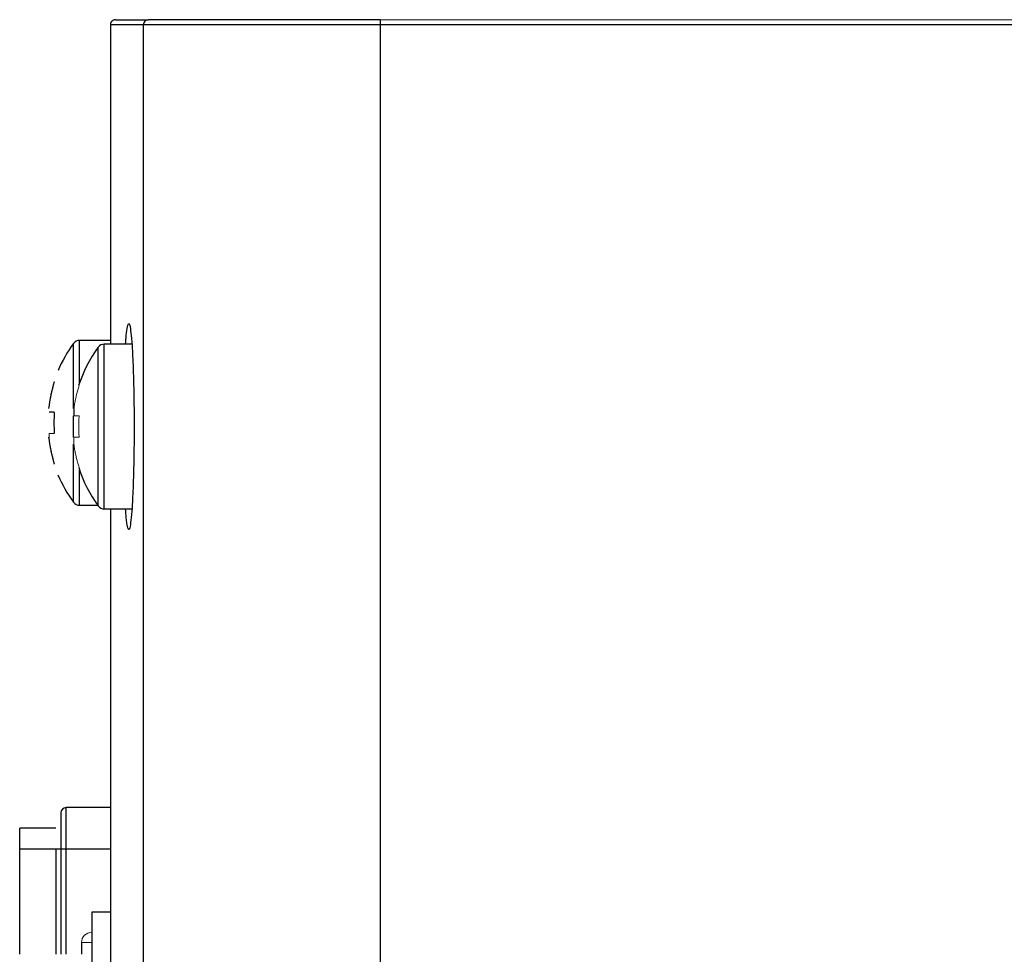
# Paper-space layout '_Left' of a CAD drawing. Header units: millimetres. Extents: x -208 to 254, y -21 to 401.
# Tile 4 of 6: x -190 to -142, y 354 to 400. Entities that reach past the tile are written whole.
import ezdxf

# ---------------------------------------------------------------- set-up
doc = ezdxf.new("R2010")
doc.units = ezdxf.units.MM

psp = doc.layouts.new('_Left')

# ---------------------------------------------------------------- linework, layer by layer
at = {"color": 7, "linetype": 'Continuous', "lineweight": 25}
for p, q in [((215.847, 399.3), (-185.407, 399.3)), ((-185.407, 399.3), (-185.407, 383.8)), ((-185.156, 399.55), (-183.558, 399.55)), ((-183.808, 399.3), (-183.808, -17.2)), ((-172.308, 399.55), (-172.308, -17.2)), ((-185.407, 383.98), (-186.905, 383.98)), ((-184.361, 383.8), (-185.702, 383.8)), ((-187.178, 380.668), (-187.178, 380.315)), ((-188.128, 380.495), (-188.381, 380.495)), ((-186.905, 375.98), (-186.016, 375.98)), ((-185.702, 375.8), (-184.361, 375.8)), ((-185.407, 375.8), (-185.407, 6.3)), ((-187.558, 354.18), (-187.558, 361.3)), ((-185.407, 361.3), (-187.558, 361.3)), ((-189.808, 354.18), (-189.808, 360.3)), ((-188.058, 360.3), (-189.808, 360.3)), ((-189.808, 359.3), (-185.407, 359.3)), ((-187.808, 359.3), (-187.808, 354.18)), ((-185.407, 356.225), (-186.308, 356.225)), ((-186.308, 356.225), (-186.308, 333.375)), ((-186.808, 354.75), (-186.808, 354.18))]:
    psp.add_line(p, q, dxfattribs=at)
at = {"color": 144, "linetype": 'Continuous', "lineweight": 18}
for p, q in [((184.413, 399.55), (-172.308, 399.55)), ((-187.178, 380.315), (-186.925, 380.315)), ((-188.128, 379.465), (-188.381, 379.465)), ((-186.925, 379.285), (-187.178, 379.285)), ((-186.308, 354.75), (-186.808, 354.75))]:
    psp.add_line(p, q, dxfattribs=at)
at = {"color": 8, "linetype": 'Continuous', "lineweight": 25}
for p, q in [((-186.905, 381.911), (-186.905, 383.98)), ((-187.195, 380.674), (-187.195, 383.834)), ((-185.992, 375.947), (-185.992, 383.653)), ((-185.702, 375.8), (-185.702, 383.8)), ((-187.195, 379.277), (-187.195, 380.316)), ((-187.195, 376.127), (-187.195, 378.938)), ((-186.905, 375.98), (-186.905, 377.689)), ((-188.058, 359.3), (-188.058, 354.18))]:
    psp.add_line(p, q, dxfattribs=at)
at = {"color": 7, "linetype": 'Continuous', "lineweight": 25}
for centre, radius, start, end in [((-183.558, 399.3), 0.25, 90, 180), ((-186.905, 383.62), 0.36, 90, 143.6416), ((-181.96, 379.98), 6.5, 143.6416, 157.0449), ((-180.757, 379.8), 6.5, 143.6416, 162.1803), ((-185.702, 383.44), 0.36, 90, 143.6416), ((-181.96, 379.98), 6.48, 162.1649, 173.8543), ((-180.969, 379.98), 7.178, 175.8857, 184.1143), ((-181.96, 379.98), 6.48, 186.1491, 197.8351), ((-180.757, 379.8), 6.5, 197.8437, 216.3584), ((-181.96, 379.98), 6.5, 202.8194, 216.3584), ((-186.905, 376.34), 0.36, 216.3584, 270), ((-185.702, 376.16), 0.36, 216.3584, 270), ((-187.558, 361.05), 0.25, 90, 180)]:
    psp.add_arc(centre, radius, start, end, dxfattribs=at)
at = {"color": 144, "linetype": 'Continuous', "lineweight": 18}
psp.add_arc((-186.308, 354.75), 0.5, 90, 180, dxfattribs=at)
at = {"color": 7, "linetype": 'Continuous', "lineweight": 25}
for points, knots in [([(-185.156, 399.55), (-185.173, 399.549), (-185.205, 399.547), (-185.25, 399.533), (-185.29, 399.513), (-185.324, 399.487), (-185.352, 399.458), (-185.373, 399.426), (-185.389, 399.394), (-185.4, 399.362), (-185.406, 399.33), (-185.406, 399.31), (-185.407, 399.3)], [0, 0, 0, 0, 0.12461, 0.243751, 0.357423, 0.465625, 0.568357, 0.66562, 0.757414, 0.84374, 0.924601, 1, 1, 1, 1]), ([(-172.308, 399.55), (-173.781, 399.55), (-175.254, 399.55), (-177.976, 399.55), (-179.224, 399.55), (-181.307, 399.55), (-182.141, 399.55), (-183.267, 399.55), (-183.559, 399.55), (-183.558, 399.55)], [0, 0, 0, 0, 0.25, 0.25, 0.5, 0.5, 0.75, 0.75, 1, 1, 1, 1]), ([(-184.67, 383.8), (-184.66, 383.945), (-184.633, 384.331), (-184.58, 384.692), (-184.516, 384.853), (-184.451, 384.697), (-184.392, 384.263), (-184.343, 383.616), (-184.296, 382.641), (-184.26, 381.344), (-184.256, 380.273), (-184.254, 379.8)], [0, 0, 0, 0, 0.065952, 0.175404, 0.288242, 0.40108, 0.510532, 0.613785, 0.708952, 0.871515, 1, 1, 1, 1]), ([(-184.254, 379.8), (-184.256, 379.327), (-184.26, 378.256), (-184.296, 376.959), (-184.343, 375.984), (-184.392, 375.337), (-184.451, 374.903), (-184.516, 374.747), (-184.58, 374.908), (-184.633, 375.269), (-184.66, 375.655), (-184.67, 375.8)], [0, 0, 0, 0, 0.128485, 0.291047, 0.386214, 0.489467, 0.598919, 0.711757, 0.824594, 0.934046, 1, 1, 1, 1]), ([(-188.128, 377.996), (-188.134, 377.993), (-188.144, 377.988), (-188.148, 377.986), (-188.144, 377.988), (-188.134, 377.993), (-188.128, 377.996)], [0, 0, 0, 0, 0.250074, 0.5, 0.749926, 1, 1, 1, 1]), ([(-187.808, 361.05), (-187.808, 361.049), (-187.808, 361.047), (-187.808, 361.032), (-187.808, 361.007), (-187.808, 360.973), (-187.808, 360.904), (-187.808, 360.774), (-187.808, 360.546), (-187.808, 360.268), (-187.808, 359.989), (-187.808, 359.736), (-187.808, 359.52), (-187.808, 359.374), (-187.808, 359.3)], [0, 0, 0, 0, 0.048281, 0.096165, 0.143926, 0.191841, 0.240186, 0.370019, 0.500049, 0.629882, 0.759911, 0.84011, 0.919712, 1, 1, 1, 1])]:
    psp.add_open_spline(points, degree=3, knots=knots, dxfattribs=at)
at = {"color": 144, "linetype": 'Continuous', "lineweight": 18}
for points, knots in [([(-188.381, 380.848), (-188.37, 380.926), (-188.347, 381.08), (-188.303, 381.308), (-188.253, 381.532), (-188.195, 381.751), (-188.15, 381.894), (-188.128, 381.965)], [0, 0, 0, 0, 0.205127, 0.407689, 0.607687, 0.805124, 1, 1, 1, 1]), ([(-188.128, 381.965), (-188.134, 381.968), (-188.144, 381.973), (-188.148, 381.975), (-188.144, 381.973), (-188.134, 381.968), (-188.128, 381.965)], [0, 0, 0, 0, 0.250074, 0.5, 0.749926, 1, 1, 1, 1]), ([(-186.925, 381.785), (-186.947, 381.713), (-186.992, 381.57), (-187.049, 381.351), (-187.1, 381.128), (-187.144, 380.9), (-187.167, 380.745), (-187.178, 380.668)], [0, 0, 0, 0, 0.194876, 0.3923126, 0.5923111, 0.794873, 1, 1, 1, 1]), ([(-186.925, 381.785), (-186.93, 381.787), (-186.941, 381.792), (-186.945, 381.794), (-186.941, 381.792), (-186.93, 381.787), (-186.925, 381.785)], [0, 0, 0, 0, 0.250074, 0.5, 0.749926, 1, 1, 1, 1]), ([(-186.925, 380.315), (-186.93, 380.229), (-186.941, 380.058), (-186.945, 379.8), (-186.941, 379.542), (-186.93, 379.371), (-186.925, 379.285)], [0, 0, 0, 0, 0.250005, 0.5, 0.749995, 1, 1, 1, 1]), ([(-188.381, 379.465), (-188.381, 379.437), (-188.381, 379.38), (-188.381, 379.302), (-188.381, 379.231), (-188.381, 379.167), (-188.381, 379.131), (-188.381, 379.113)], [0, 0, 0, 0, 0.202494, 0.401733, 0.599714, 0.798468, 1, 1, 1, 1]), ([(-188.381, 379.113), (-188.37, 379.035), (-188.347, 378.881), (-188.303, 378.653), (-188.253, 378.429), (-188.195, 378.21), (-188.15, 378.067), (-188.128, 377.996)], [0, 0, 0, 0, 0.205127, 0.407689, 0.607687, 0.805124, 1, 1, 1, 1]), ([(-187.178, 379.285), (-187.178, 379.256), (-187.178, 379.199), (-187.178, 379.121), (-187.178, 379.05), (-187.178, 378.986), (-187.178, 378.95), (-187.178, 378.932)], [0, 0, 0, 0, 0.202494, 0.4017328, 0.599714, 0.7984681, 1, 1, 1, 1]), ([(-187.178, 378.932), (-187.167, 378.855), (-187.144, 378.7), (-187.1, 378.472), (-187.049, 378.249), (-186.992, 378.03), (-186.947, 377.887), (-186.925, 377.815)], [0, 0, 0, 0, 0.205127, 0.407689, 0.607687, 0.805124, 1, 1, 1, 1]), ([(-188.128, 377.996), (-188.134, 377.993), (-188.144, 377.988), (-188.148, 377.986), (-188.144, 377.988), (-188.134, 377.993), (-188.128, 377.996)], [0, 0, 0, 0, 0.250074, 0.5, 0.749926, 1, 1, 1, 1]), ([(-186.925, 377.815), (-186.93, 377.813), (-186.941, 377.808), (-186.945, 377.806), (-186.941, 377.808), (-186.93, 377.813), (-186.925, 377.815)], [0, 0, 0, 0, 0.250074, 0.5, 0.749926, 1, 1, 1, 1])]:
    psp.add_open_spline(points, degree=3, knots=knots, dxfattribs=at)

doc.saveas('drawing.dxf')
